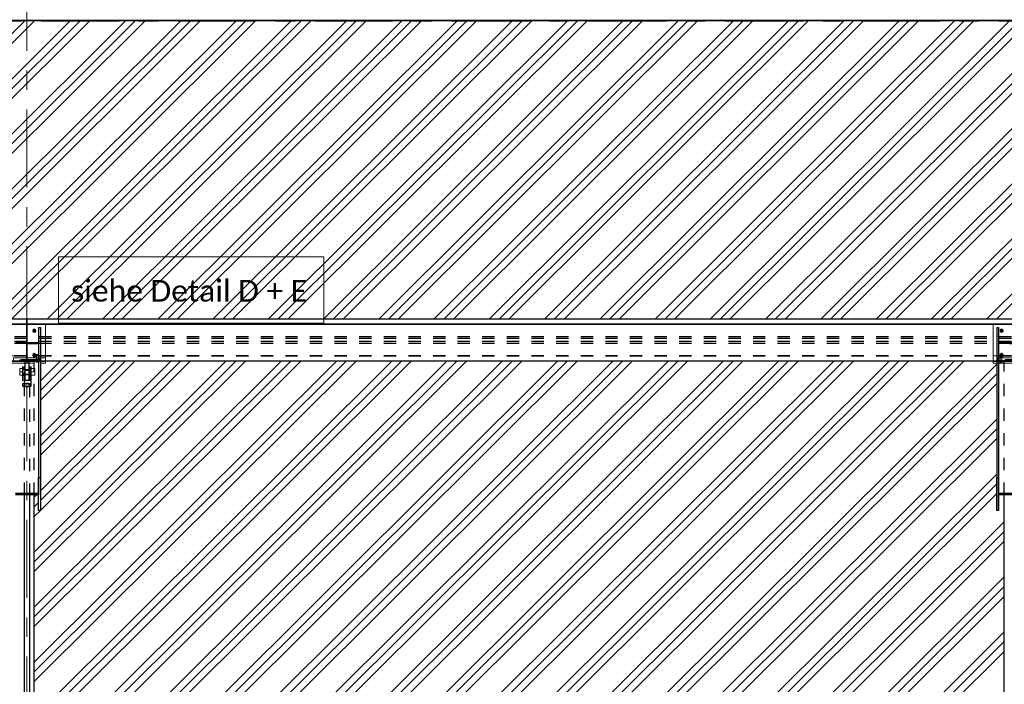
# Model space of a CAD drawing. Header units: metres. Extents: x -25 to 81, y -4 to 26.
# Tile 30 of 53: x 21.91 to 29.91, y 7.37 to 12.77. Entities that reach past the tile are written whole.
import ezdxf

# ---------------------------------------------------------------- set-up
doc = ezdxf.new("R2010")
doc.units = ezdxf.units.M
for name, pattern in [('Rasterlinie', [1.11125, 0.635, -0.15875, 0.15875, -0.15875]), ('Strich', [0.3175, 0.15875, -0.15875]), ('Verdeckt', [0.15, 0.1, -0.05])]:
    doc.linetypes.add(name, pattern=pattern)
for name, color, linetype, lineweight in [('_Verdeckte Linien_', 7, 'Strich', 18), ('A-FLOR', 192, 'Continuous', 35), ('A-FLOR-PATT', 8, 'Continuous', 50), ('S-BEAM', 12, 'Continuous', 35), ('S-BEAM-HDLN', 1, 'Verdeckt', 25), ('S-COLS', 52, 'Continuous', 18), ('S-COLS-HDLN', 52, 'Verdeckt', 25), ('S-GRID', 1, 'Continuous', 9), ('Text', 250, 'Continuous', 9), ('Tragwerksverbindungen', 7, 'Continuous', 18)]:
    doc.layers.add(name, color=color, linetype=linetype, lineweight=lineweight)
doc.styles.add('Calibri_4', font='calibri.ttf', dxfattribs={"height": 0.175})

# ---------------------------------------------------------------- blocks, each defined once
blk = doc.blocks.new('FP_32-Dach _Draufsicht_')
at = {"layer": 'A-FLOR-PATT', "lineweight": 18}
for p, q in [((8.1133, 10.3416), (10.5486, 12.7676)), ((8.1133, 10.3416), (10.5486, 12.7676)), ((8.1927, 10.3416), (10.628, 12.7676)), ((8.1927, 10.3416), (10.628, 12.7676)), ((8.483, 10.3416), (10.9183, 12.7676)), ((8.483, 10.3416), (10.9183, 12.7676)), ((8.5623, 10.3416), (10.9976, 12.7676)), ((8.5623, 10.3416), (10.9976, 12.7676)), ((8.6417, 10.3416), (11.077, 12.7676)), ((8.6417, 10.3416), (11.077, 12.7676)), ((8.932, 10.3416), (11.3673, 12.7676)), ((8.932, 10.3416), (11.3673, 12.7676)), ((9.0114, 10.3416), (11.4466, 12.7676)), ((9.0114, 10.3416), (11.4466, 12.7676)), ((9.0907, 10.3416), (11.526, 12.7676)), ((9.0907, 10.3416), (11.526, 12.7676)), ((9.381, 10.3416), (11.8163, 12.7676)), ((9.381, 10.3416), (11.8163, 12.7676)), ((9.4604, 10.3416), (11.8957, 12.7676)), ((9.4604, 10.3416), (11.8957, 12.7676)), ((9.5397, 10.3416), (11.975, 12.7676)), ((9.5397, 10.3416), (11.975, 12.7676)), ((9.83, 10.3416), (12.2653, 12.7676)), ((9.83, 10.3416), (12.2653, 12.7676)), ((9.9094, 10.3416), (12.3447, 12.7676)), ((9.9094, 10.3416), (12.3447, 12.7676)), ((9.9888, 10.3416), (12.424, 12.7676)), ((9.9888, 10.3416), (12.424, 12.7676)), ((10.279, 10.3416), (12.7143, 12.7676)), ((10.279, 10.3416), (12.7143, 12.7676)), ((10.3584, 10.3416), (12.7937, 12.7676)), ((10.3584, 10.3416), (12.7937, 12.7676)), ((10.4378, 10.3416), (12.8731, 12.7676)), ((10.4378, 10.3416), (12.8731, 12.7676)), ((10.728, 10.3416), (13.1633, 12.7676)), ((10.728, 10.3416), (13.1633, 12.7676)), ((10.8074, 10.3416), (13.2427, 12.7676)), ((10.8074, 10.3416), (13.2427, 12.7676)), ((10.8868, 10.3416), (13.3221, 12.7676)), ((10.8868, 10.3416), (13.3221, 12.7676)), ((11.1771, 10.3416), (13.6123, 12.7676)), ((11.1771, 10.3416), (13.6123, 12.7676)), ((11.2564, 10.3416), (13.6917, 12.7676)), ((11.2564, 10.3416), (13.6917, 12.7676)), ((11.3358, 10.3416), (13.7711, 12.7676)), ((11.3358, 10.3416), (13.7711, 12.7676)), ((11.6261, 10.3416), (14.0613, 12.7676)), ((11.6261, 10.3416), (14.0613, 12.7676)), ((11.7055, 10.3416), (14.1407, 12.7676)), ((11.7055, 10.3416), (14.1407, 12.7676)), ((11.7848, 10.3416), (14.2201, 12.7676)), ((11.7848, 10.3416), (14.2201, 12.7676)), ((12.0751, 10.3416), (14.5104, 12.7676)), ((12.0751, 10.3416), (14.5104, 12.7676)), ((12.1545, 10.3416), (14.5897, 12.7676)), ((12.1545, 10.3416), (14.5897, 12.7676)), ((12.2339, 10.3416), (14.6691, 12.7676)), ((12.2339, 10.3416), (14.6691, 12.7676)), ((12.5241, 10.3416), (14.9594, 12.7676)), ((12.5241, 10.3416), (14.9594, 12.7676)), ((12.6035, 10.3416), (15.0387, 12.7676)), ((12.6035, 10.3416), (15.0387, 12.7676)), ((12.6829, 10.3416), (15.1181, 12.7676)), ((12.6829, 10.3416), (15.1181, 12.7676)), ((12.9731, 10.3416), (15.4084, 12.7676)), ((12.9731, 10.3416), (15.4084, 12.7676)), ((13.0525, 10.3416), (15.4878, 12.7676)), ((13.0525, 10.3416), (15.4878, 12.7676)), ((13.1319, 10.3416), (15.5671, 12.7676)), ((13.1319, 10.3416), (15.5671, 12.7676)), ((13.4222, 10.3416), (15.8574, 12.7676)), ((13.4222, 10.3416), (15.8574, 12.7676)), ((13.5015, 10.3416), (15.9368, 12.7676)), ((13.5015, 10.3416), (15.9368, 12.7676)), ((13.5809, 10.3416), (16.0161, 12.7676)), ((13.5809, 10.3416), (16.0161, 12.7676)), ((13.8712, 10.3416), (16.3064, 12.7676)), ((13.8712, 10.3416), (16.3064, 12.7676)), ((13.9505, 10.3416), (16.3858, 12.7676)), ((13.9505, 10.3416), (16.3858, 12.7676)), ((14.0299, 10.3416), (16.4652, 12.7676)), ((14.0299, 10.3416), (16.4652, 12.7676)), ((14.3202, 10.3416), (16.7554, 12.7676)), ((14.3202, 10.3416), (16.7554, 12.7676)), ((14.3996, 10.3416), (16.8348, 12.7676)), ((14.3996, 10.3416), (16.8348, 12.7676)), ((14.4789, 10.3416), (16.9142, 12.7676)), ((14.4789, 10.3416), (16.9142, 12.7676)), ((14.7692, 10.3417), (17.2044, 12.7676)), ((14.7692, 10.3417), (17.2044, 12.7676)), ((14.8486, 10.3417), (17.2838, 12.7676)), ((14.8486, 10.3417), (17.2838, 12.7676)), ((14.928, 10.3417), (17.3632, 12.7676)), ((14.928, 10.3417), (17.3632, 12.7676)), ((15.2182, 10.3417), (17.6534, 12.7676)), ((15.2182, 10.3417), (17.6534, 12.7676)), ((15.2976, 10.3417), (17.7328, 12.7676)), ((15.2976, 10.3417), (17.7328, 12.7676)), ((15.377, 10.3417), (17.8122, 12.7676)), ((15.377, 10.3417), (17.8122, 12.7676)), ((15.6672, 10.3417), (18.1025, 12.7676)), ((15.6672, 10.3417), (18.1025, 12.7676)), ((15.7466, 10.3417), (18.1818, 12.7676)), ((15.7466, 10.3417), (18.1818, 12.7676)), ((15.826, 10.3417), (18.2612, 12.7676)), ((15.826, 10.3417), (18.2612, 12.7676)), ((16.1163, 10.3417), (18.5515, 12.7676)), ((16.1163, 10.3417), (18.5515, 12.7676)), ((16.1956, 10.3417), (18.6308, 12.7676)), ((16.1956, 10.3417), (18.6308, 12.7676)), ((16.275, 10.3417), (18.7102, 12.7676)), ((16.275, 10.3417), (18.7102, 12.7676)), ((16.5653, 10.3417), (19.0005, 12.7676)), ((16.5653, 10.3417), (19.0005, 12.7676)), ((16.6447, 10.3417), (19.0799, 12.7676)), ((16.6447, 10.3417), (19.0799, 12.7676)), ((16.724, 10.3417), (19.1592, 12.7676)), ((16.724, 10.3417), (19.1592, 12.7676)), ((17.0143, 10.3417), (19.4495, 12.7676)), ((17.0143, 10.3417), (19.4495, 12.7676)), ((17.0937, 10.3417), (19.5289, 12.7676)), ((17.0937, 10.3417), (19.5289, 12.7676)), ((17.1731, 10.3417), (19.6082, 12.7676)), ((17.1731, 10.3417), (19.6082, 12.7676)), ((17.4633, 10.3417), (19.8985, 12.7676)), ((17.4633, 10.3417), (19.8985, 12.7676)), ((17.5427, 10.3417), (19.9779, 12.7676)), ((17.5427, 10.3417), (19.9779, 12.7676)), ((17.6221, 10.3417), (20.0573, 12.7676)), ((17.6221, 10.3417), (20.0573, 12.7676)), ((17.9123, 10.3417), (20.3475, 12.7676)), ((17.9123, 10.3417), (20.3475, 12.7676)), ((17.9917, 10.3417), (20.4269, 12.7676)), ((17.9917, 10.3417), (20.4269, 12.7676)), ((18.0711, 10.3417), (20.5063, 12.7676)), ((18.0711, 10.3417), (20.5063, 12.7676)), ((18.3614, 10.3417), (20.7965, 12.7676)), ((18.3614, 10.3417), (20.7965, 12.7676)), ((18.4407, 10.3417), (20.8759, 12.7676)), ((18.4407, 10.3417), (20.8759, 12.7676)), ((10.6235, 8.3692), (12.2602, 9.9997)), ((10.6235, 7.9219), (12.7092, 9.9997)), ((10.6235, 7.4746), (13.1583, 9.9997)), ((10.6235, 7.0273), (13.6073, 9.9997)), ((10.6235, 8.2901), (12.3396, 9.9997)), ((10.6235, 7.8428), (12.7886, 9.9997)), ((10.6235, 7.3955), (13.2376, 9.9997)), ((10.6235, 6.9482), (13.6866, 9.9997)), ((10.6235, 8.4483), (12.1809, 9.9997)), ((10.6235, 8.0009), (12.6299, 9.9997)), ((10.6235, 7.5536), (13.0789, 9.9997)), ((10.6235, 7.1063), (13.5279, 9.9997)), ((10.6235, 8.3692), (12.2602, 9.9997)), ((10.6235, 7.9219), (12.7092, 9.9997)), ((10.6235, 7.4746), (13.1583, 9.9997)), ((10.6235, 7.0273), (13.6073, 9.9997)), ((10.6235, 8.2901), (12.3396, 9.9997)), ((10.6235, 7.8428), (12.7886, 9.9997)), ((10.6235, 7.3955), (13.2376, 9.9997)), ((10.6235, 6.9482), (13.6866, 9.9997)), ((10.6235, 8.4483), (12.1809, 9.9997)), ((10.6235, 8.0009), (12.6299, 9.9997)), ((10.6235, 7.5536), (13.0789, 9.9997)), ((10.6235, 7.1063), (13.5279, 9.9997)), ((10.6734, 8.7871), (11.8906, 9.9997)), ((10.6734, 8.7871), (11.8906, 9.9997)), ((10.6735, 9.7609), (10.9132, 9.9997)), ((10.6735, 9.3136), (11.3622, 9.9997)), ((10.6735, 8.8663), (11.8112, 9.9997)), ((10.6735, 9.6818), (10.9926, 9.9997)), ((10.6735, 9.2345), (11.4416, 9.9997)), ((10.6735, 9.84), (10.8338, 9.9997)), ((10.6735, 9.3927), (11.2828, 9.9997)), ((10.6735, 8.9454), (11.7318, 9.9997)), ((10.6735, 9.7609), (10.9132, 9.9997)), ((10.6735, 9.3136), (11.3622, 9.9997)), ((10.6735, 8.8663), (11.8112, 9.9997)), ((10.6735, 9.6818), (10.9926, 9.9997)), ((10.6735, 9.2345), (11.4416, 9.9997)), ((10.6735, 9.84), (10.8338, 9.9997)), ((10.6735, 9.3927), (11.2828, 9.9997)), ((10.6735, 8.9454), (11.7318, 9.9997)), ((10.7391, 6.7741), (13.9769, 9.9997)), ((10.7391, 6.7741), (13.9769, 9.9997)), ((10.8184, 6.7741), (14.0563, 9.9997)), ((10.8184, 6.7741), (14.0563, 9.9997)), ((10.8978, 6.7741), (14.1357, 9.9997)), ((10.8978, 6.7741), (14.1357, 9.9997)), ((11.1881, 6.7741), (14.4259, 9.9997)), ((11.1881, 6.7741), (14.4259, 9.9997)), ((11.2675, 6.7741), (14.5053, 9.9997)), ((11.2675, 6.7741), (14.5053, 9.9997)), ((11.3468, 6.7741), (14.5847, 9.9997)), ((11.3468, 6.7741), (14.5847, 9.9997)), ((11.6371, 6.7741), (14.8749, 9.9997)), ((11.6371, 6.7741), (14.8749, 9.9997)), ((11.7165, 6.7741), (14.9543, 9.9997)), ((11.7165, 6.7741), (14.9543, 9.9997)), ((11.7958, 6.7741), (15.0337, 9.9997)), ((11.7958, 6.7741), (15.0337, 9.9997)), ((12.0861, 6.7741), (15.3239, 9.9997)), ((12.0861, 6.7741), (15.3239, 9.9997)), ((12.1655, 6.7741), (15.4033, 9.9997)), ((12.1655, 6.7741), (15.4033, 9.9997)), ((12.2449, 6.7741), (15.4827, 9.9997)), ((12.2449, 6.7741), (15.4827, 9.9997)), ((12.5351, 6.7741), (15.773, 9.9997)), ((12.5351, 6.7741), (15.773, 9.9997)), ((12.6145, 6.7741), (15.8523, 9.9997)), ((12.6145, 6.7741), (15.8523, 9.9997)), ((12.6939, 6.7741), (15.9317, 9.9997)), ((12.6939, 6.7741), (15.9317, 9.9997)), ((12.9841, 6.7741), (16.222, 9.9997)), ((12.9841, 6.7741), (16.222, 9.9997)), ((13.0635, 6.7741), (16.3013, 9.9997)), ((13.0635, 6.7741), (16.3013, 9.9997)), ((13.1429, 6.7741), (16.3807, 9.9997)), ((13.1429, 6.7741), (16.3807, 9.9997)), ((13.4331, 6.7741), (16.671, 9.9997)), ((13.4331, 6.7741), (16.671, 9.9997)), ((13.5125, 6.7741), (16.7504, 9.9997)), ((13.5125, 6.7741), (16.7504, 9.9997)), ((13.5919, 6.7741), (16.8297, 9.9997)), ((13.5919, 6.7741), (16.8297, 9.9997)), ((13.8822, 6.7741), (17.12, 9.9997)), ((13.8822, 6.7741), (17.12, 9.9997)), ((13.9615, 6.7741), (17.1994, 9.9997)), ((13.9615, 6.7741), (17.1994, 9.9997)), ((14.0409, 6.7741), (17.2787, 9.9997)), ((14.0409, 6.7741), (17.2787, 9.9997)), ((14.3312, 6.7741), (17.569, 9.9997)), ((14.3312, 6.7741), (17.569, 9.9997)), ((14.4105, 6.7741), (17.6484, 9.9997)), ((14.4105, 6.7741), (17.6484, 9.9997)), ((14.4899, 6.7741), (17.7278, 9.9997)), ((14.4899, 6.7741), (17.7278, 9.9997)), ((14.7802, 6.7741), (18.018, 9.9997)), ((14.7802, 6.7741), (18.018, 9.9997)), ((14.8596, 6.7741), (18.0974, 9.9997)), ((14.8596, 6.7741), (18.0974, 9.9997)), ((14.9389, 6.7741), (18.1768, 9.9997)), ((14.9389, 6.7741), (18.1768, 9.9997)), ((15.2292, 6.7741), (18.4435, 9.9762)), ((15.2292, 6.7741), (18.4435, 9.9762)), ((15.3086, 6.7741), (18.4435, 9.8972)), ((15.3086, 6.7741), (18.4435, 9.8972)), ((15.3879, 6.7741), (18.4435, 9.8181)), ((15.3879, 6.7741), (18.4435, 9.8181)), ((15.6782, 6.7741), (18.4435, 9.5289)), ((15.6782, 6.7741), (18.4435, 9.5289)), ((15.7576, 6.7741), (18.4435, 9.4499)), ((15.7576, 6.7741), (18.4435, 9.4499)), ((15.837, 6.7741), (18.4435, 9.3708)), ((15.837, 6.7741), (18.4435, 9.3708)), ((16.1272, 6.7741), (18.4435, 9.0816)), ((16.1272, 6.7741), (18.4435, 9.0816)), ((16.2066, 6.7741), (18.4435, 9.0026)), ((16.2066, 6.7741), (18.4435, 9.0026)), ((10.6235, 8.8956), (10.6428, 8.9147)), ((10.6235, 8.8956), (10.6428, 8.9147)), ((16.286, 6.7741), (18.4435, 8.9235)), ((16.286, 6.7741), (18.4435, 8.9235)), ((10.6235, 8.8165), (10.6575, 8.8504)), ((10.6235, 8.8165), (10.6575, 8.8504)), ((10.6235, 8.7374), (10.6726, 8.7863)), ((10.6235, 8.7374), (10.6726, 8.7863)), ((16.5762, 6.7741), (18.5035, 8.6941)), ((16.5762, 6.7741), (18.5035, 8.6941)), ((16.6556, 6.7741), (18.5035, 8.615)), ((16.6556, 6.7741), (18.5035, 8.615)), ((16.735, 6.7741), (18.5035, 8.5359)), ((16.735, 6.7741), (18.5035, 8.5359)), ((17.0253, 6.7741), (18.5035, 8.2468)), ((17.0253, 6.7741), (18.5035, 8.2468)), ((17.1046, 6.7741), (18.5035, 8.1677)), ((17.1046, 6.7741), (18.5035, 8.1677)), ((17.184, 6.7741), (18.5035, 8.0886)), ((17.184, 6.7741), (18.5035, 8.0886)), ((17.4743, 6.7741), (18.5035, 7.7995)), ((17.4743, 6.7741), (18.5035, 7.7995)), ((17.5536, 6.7741), (18.5035, 7.7204)), ((17.5536, 6.7741), (18.5035, 7.7204)), ((17.633, 6.7741), (18.5035, 7.6413)), ((17.633, 6.7741), (18.5035, 7.6413))]:
    blk.add_line(p, q, dxfattribs=at)
blk = doc.blocks.new('HEB Träger - HEB 500-V41-Dach _Draufsicht_')
at = {"layer": 'S-BEAM', "lineweight": 25}
for p, q in [((46.5635, 22.3397), (-1.4365, 22.3397)), ((46.5635, 22.3421), (3.9213, 22.3421)), ((46.5635, 22.301), (-1.4365, 22.301)), ((46.5635, 22.2985), (-1.4365, 22.2985)), ((18.4135, 21.9997), (10.7135, 21.9997))]:
    blk.add_line(p, q, dxfattribs=at)
at = {"layer": 'S-BEAM-HDLN'}
for p, q in [((46.5635, 22.1975), (-1.4365, 22.1975)), ((46.5635, 22.183), (-1.4365, 22.183)), ((46.5635, 22.1588), (-1.4365, 22.1588)), ((46.5635, 22.1443), (-1.4365, 22.1443)), ((46.5635, 22.0432), (-1.4365, 22.0432)), ((46.5635, 22.0408), (-1.4365, 22.0408)), ((-1.4365, 22.0021), (46.5635, 22.0021)), ((10.7135, 21.9997), (10.4136, 21.9997)), ((18.7135, 21.9997), (18.4136, 21.9997))]:
    blk.add_line(p, q, dxfattribs=at)
blk = doc.blocks.new('Rundstahl Träger - RB 36-V39-Dach _Draufsicht_')
at = {"layer": 'S-BEAM', "lineweight": 25}
for p, q in [((2.5435, 17.6012), (2.5435, 20.9147)), ((2.5835, 20.9147), (2.5835, 17.6012))]:
    blk.add_line(p, q, dxfattribs=at)
for major_axis, start_param, end_param in [((0.02, 0), 0.014492, 3.127101), ((-0.02, 0), 0, 3.141593)]:
    blk.add_ellipse((2.5635, 17.6012), major_axis=major_axis, ratio=0.649446, start_param=start_param, end_param=end_param, dxfattribs=at)
at = {"layer": 'S-BEAM-HDLN'}
for p, q in [((2.5435, 20.9148), (2.5435, 21.8058)), ((2.5835, 21.8058), (2.5835, 20.9148))]:
    blk.add_line(p, q, dxfattribs=at)
for start_param, end_param in [(0, 3.141593), (3.156084, 6.268693)]:
    blk.add_ellipse((2.5635, 21.8058), major_axis=(0.02, 0), ratio=0.649446, start_param=start_param, end_param=end_param, dxfattribs=at)
blk = doc.blocks.new('Öse29 - Öse2-1137617-Dach _Draufsicht_')
at = {"layer": 'S-COLS-HDLN'}
for p, q in [((2.5287, 46.9145), (2.5437, 46.9145)), ((2.5287, 46.9145), (2.5287, 46.9012)), ((2.5287, 46.9012), (2.5287, 46.7769)), ((2.5287, 46.9012), (2.5437, 46.9012)), ((2.5287, 46.8934), (2.5437, 46.8934)), ((2.5437, 46.9012), (2.5437, 46.9145)), ((2.5437, 46.7769), (2.5437, 46.9012)), ((2.5437, 46.8563), (2.5287, 46.8563)), ((2.5287, 46.8484), (2.5437, 46.8484)), ((2.5287, 46.7769), (2.5287, 46.7588)), ((2.5437, 46.7769), (2.5287, 46.7769)), ((2.5287, 46.7588), (2.5437, 46.7588)), ((2.5437, 46.7588), (2.5437, 46.7769))]:
    blk.add_line(p, q, dxfattribs=at)
blk = doc.blocks.new('Öse30 - Öse2-1137631-Dach _Draufsicht_')
at = {"layer": 'S-COLS-HDLN'}
for p, q in [((2.5835, 46.9145), (2.5985, 46.9145)), ((2.5835, 46.9145), (2.5835, 46.9012)), ((2.5835, 46.9012), (2.5835, 46.7769)), ((2.5835, 46.9012), (2.5985, 46.9012)), ((2.5835, 46.8934), (2.5985, 46.8934)), ((2.5985, 46.9012), (2.5985, 46.9145)), ((2.5985, 46.7769), (2.5985, 46.9012)), ((2.5985, 46.8563), (2.5835, 46.8563)), ((2.5835, 46.8484), (2.5985, 46.8484)), ((2.5835, 46.7769), (2.5835, 46.7588)), ((2.5985, 46.7769), (2.5835, 46.7769)), ((2.5835, 46.7588), (2.5985, 46.7588)), ((2.5985, 46.7588), (2.5985, 46.7769))]:
    blk.add_line(p, q, dxfattribs=at)
blk = doc.blocks.new('SP-TV-Schraube_Mutter_001 - M36-1128530-Dach _Draufsicht_')
at = {"layer": '_Verdeckte Linien_'}
for p, q in [((0, 0.0225), (-0.0275, 0.0225)), ((-0.0275, 0), (-0.0275, 0.0225)), ((-0.0275, 0), (0, 0)), ((-0.018, -0.0698), (-0.018, 0)), ((0.0275, 0.0225), (0, 0.0225)), ((0, 0.0225), (0, 0)), ((0, 0), (0.0275, 0)), ((0.018, 0), (0.018, -0.0698)), ((0.0275, 0.0225), (0.0275, 0)), ((0, -0.0698), (-0.0275, -0.0698)), ((-0.0275, -0.0988), (-0.0275, -0.0698)), ((0.0275, -0.0698), (0, -0.0698)), ((0, -0.0698), (0, -0.0988)), ((0.0275, -0.0698), (0.0275, -0.0988)), ((-0.0275, -0.0988), (0, -0.0988)), ((0, -0.0988), (0.0275, -0.0988))]:
    blk.add_line(p, q, dxfattribs=at)
blk = doc.blocks.new('Verbindungsblech11 - Verbindungsblech2-1137857-Dach _Draufsicht_')
at = {"layer": 'S-COLS'}
for p, q in [((2.5605, 34.9389), (2.5605, 34.9026)), ((2.5605, 34.9389), (2.5665, 34.9389)), ((2.5605, 34.9026), (2.5605, 34.9008)), ((2.5665, 34.9026), (2.5605, 34.9026)), ((2.5665, 34.9026), (2.5665, 34.9389)), ((2.5665, 34.9008), (2.5665, 34.9026))]:
    blk.add_line(p, q, dxfattribs=at)
at = {"layer": 'S-COLS-HDLN'}
for p, q in [((2.5665, 34.9264), (2.5605, 34.9264)), ((2.5605, 34.9008), (2.5605, 34.8876)), ((2.5605, 34.8876), (2.5605, 34.7837)), ((2.5605, 34.8876), (2.5665, 34.8876)), ((2.5665, 34.8876), (2.5665, 34.9008)), ((2.5665, 34.7837), (2.5665, 34.8876)), ((2.5605, 34.8223), (2.5665, 34.8223)), ((2.5665, 34.7953), (2.5605, 34.7953)), ((2.5605, 34.7837), (2.5605, 34.7608)), ((2.5665, 34.7837), (2.5605, 34.7837)), ((2.5605, 34.7608), (2.5665, 34.7608)), ((2.5665, 34.7608), (2.5665, 34.7837))]:
    blk.add_line(p, q, dxfattribs=at)
blk = doc.blocks.new('Verbindungsblech16 - Verbindungsblech2-1137874-Dach _Draufsicht_')
at = {"layer": 'S-COLS-HDLN'}
for p, q in [((2.5605, 34.7808), (2.5605, 34.7464)), ((2.5605, 34.7808), (2.5665, 34.7808)), ((2.5665, 34.7581), (2.5605, 34.7581)), ((2.5605, 34.7464), (2.5605, 34.7193)), ((2.5665, 34.7464), (2.5605, 34.7464)), ((2.5665, 34.7464), (2.5665, 34.7808)), ((2.5665, 34.7193), (2.5665, 34.7464)), ((2.5605, 34.7193), (2.5605, 34.6154)), ((2.5605, 34.7193), (2.5665, 34.7193)), ((2.5605, 34.6541), (2.5665, 34.6541)), ((2.5665, 34.6154), (2.5665, 34.7193)), ((2.5665, 34.6391), (2.5605, 34.6391)), ((2.5605, 34.6154), (2.5605, 34.6028)), ((2.5665, 34.6154), (2.5605, 34.6154)), ((2.5605, 34.6028), (2.5665, 34.6028)), ((2.5665, 34.6028), (2.5665, 34.6154))]:
    blk.add_line(p, q, dxfattribs=at)
blk = doc.blocks.new('Lasche richtig16 - Lasche richtig-1137893-Dach _Draufsicht_')
at = {"layer": 'S-COLS-HDLN'}
for p, q in [((2.546, 34.6064), (2.546, 34.5842)), ((2.546, 34.6064), (2.581, 34.6064)), ((2.581, 34.601), (2.546, 34.601)), ((2.546, 34.5842), (2.546, 34.5271)), ((2.581, 34.5842), (2.546, 34.5842)), ((2.581, 34.5842), (2.581, 34.6064)), ((2.581, 34.5271), (2.581, 34.5842)), ((2.546, 34.5271), (2.546, 34.4432)), ((2.546, 34.5263), (2.581, 34.5263)), ((2.581, 34.4892), (2.546, 34.4892)), ((2.581, 34.4432), (2.581, 34.5271)), ((2.581, 34.4432), (2.546, 34.4432))]:
    blk.add_line(p, q, dxfattribs=at)
blk = doc.blocks.new('SP-TV-Schraube_DIN4017_001 - M12-1132153-Dach _Draufsicht_')
at = {"layer": '_Verdeckte Linien_'}
for p, q in [((2.6395, 22.008), (2.6485, 22.0085)), ((2.6395, 22.0071), (2.6395, 22.008)), ((2.6485, 22.0067), (2.6395, 22.0071)), ((2.6395, 22.0071), (2.6395, 21.9997)), ((2.6425, 22.0076), (2.6425, 22.0534)), ((2.6485, 22.0085), (2.6575, 22.008)), ((2.6485, 22.0067), (2.6485, 22.0085)), ((2.6575, 22.0071), (2.6485, 22.0067)), ((2.6485, 21.9992), (2.6485, 22.0067)), ((2.6545, 22.0534), (2.6545, 22.0076)), ((2.6575, 22.008), (2.6575, 22.0071)), ((2.6575, 21.9997), (2.6575, 22.0071)), ((2.6485, 22.001), (2.6395, 22.0006)), ((2.6395, 21.9997), (2.6485, 21.9992)), ((2.6575, 22.0006), (2.6485, 22.001)), ((2.6485, 21.9992), (2.6575, 21.9997))]:
    blk.add_line(p, q, dxfattribs=at)
for centre, start_param, end_param in [((2.6485, 22.0534), 0, 3.141593), ((2.6485, 22.0534), 3.141593, 6.283185), ((2.6485, 22.0076), 0, 3.141593), ((2.6485, 22.0076), 3.141593, 6.283185)]:
    blk.add_ellipse(centre, major_axis=(0.006, 0), ratio=0.087156, start_param=start_param, end_param=end_param, dxfattribs=at)
blk = doc.blocks.new('SP-TV-Schraube_DIN4017_001 - M12-1132165-Dach _Draufsicht_')
at = {"layer": '_Verdeckte Linien_'}
for p, q in [((2.6425, 22.0001), (2.6425, 22.0456)), ((2.6545, 22.0456), (2.6545, 22.0001)), ((2.6395, 22.0006), (2.6485, 22.001)), ((2.6395, 21.9997), (2.6395, 22.0006)), ((2.6485, 21.9992), (2.6395, 21.9997)), ((2.6395, 21.9997), (2.6395, 21.9922)), ((2.6485, 21.9935), (2.6395, 21.9931)), ((2.6395, 21.9922), (2.6485, 21.9917)), ((2.6485, 22.001), (2.6575, 22.0006)), ((2.6485, 21.9993), (2.6485, 22.001)), ((2.6575, 21.9997), (2.6485, 21.9992)), ((2.6485, 21.9917), (2.6485, 21.9992)), ((2.6575, 21.9931), (2.6485, 21.9935)), ((2.6485, 21.9917), (2.6575, 21.9922)), ((2.6575, 22.0006), (2.6575, 21.9997)), ((2.6575, 21.9922), (2.6575, 21.9997))]:
    blk.add_line(p, q, dxfattribs=at)
for centre, start_param, end_param in [((2.6485, 22.0456), 0, 3.141593), ((2.6485, 22.0456), 3.141593, 6.283185), ((2.6485, 22.0001), 0, 3.141593), ((2.6485, 22.0001), 3.141593, 6.283185)]:
    blk.add_ellipse(centre, major_axis=(0.006, 0), ratio=0.087156, start_param=start_param, end_param=end_param, dxfattribs=at)
blk = doc.blocks.new('SP-TV-AP-Rechteck_002 - AP-Rechteck-V44-Dach _Draufsicht_')
at = {"layer": '_Verdeckte Linien_'}
for p, q in [((2.4135, 21.9997), (2.4135, 22.0428)), ((2.4135, 22.0428), (2.7135, 22.0428)), ((2.7135, 22.0279), (2.4135, 22.0279)), ((2.7135, 22.0428), (2.7135, 21.9997)), ((2.6735, 21.9975), (2.4536, 21.9975)), ((2.4536, 21.9826), (2.6735, 21.9826))]:
    blk.add_line(p, q, dxfattribs=at)
at = {"layer": 'Tragwerksverbindungen'}
for p, q in [((2.4135, 21.9997), (2.4135, 21.9993)), ((2.4135, 21.9975), (2.4135, 21.9993)), ((2.4535, 21.9975), (2.4135, 21.9975)), ((2.4135, 21.9975), (2.4135, 21.9826)), ((2.4135, 21.9826), (2.4535, 21.9826)), ((2.7135, 21.9975), (2.6735, 21.9975)), ((2.6735, 21.9826), (2.7135, 21.9826)), ((2.7135, 21.9993), (2.7135, 21.9997)), ((2.7135, 21.9993), (2.7135, 21.9975)), ((2.7135, 21.9975), (2.7135, 21.9826))]:
    blk.add_line(p, q, dxfattribs=at)
blk = doc.blocks.new('SP-TV-AP-Rechteck_002 - AP-Rechteck-V46-Dach _Draufsicht_')
at = {"layer": '_Verdeckte Linien_'}
for p, q in [((2.4135, 21.9997), (2.7135, 21.9997)), ((2.6735, 21.9979), (2.4536, 21.9979))]:
    blk.add_line(p, q, dxfattribs=at)
at = {"layer": 'Tragwerksverbindungen'}
for p, q in [((2.7135, 22.2985), (2.4135, 22.2985)), ((2.4135, 22.2985), (2.4135, 22.2968)), ((2.4135, 21.9979), (2.4135, 22.2968)), ((2.4135, 22.2968), (2.7135, 22.2968)), ((2.7135, 22.2985), (2.7135, 22.2968)), ((2.7135, 22.2968), (2.7135, 21.9979)), ((2.4535, 21.9979), (2.4135, 21.9979)), ((2.7135, 21.9979), (2.6735, 21.9979))]:
    blk.add_line(p, q, dxfattribs=at)
blk = doc.blocks.new('SP-TV-AP-Rechteck_002 - AP-Rechteck-V47-Dach _Draufsicht_')
at = {"layer": '_Verdeckte Linien_'}
for p, q in [((2.4535, 22.0121), (2.4535, 22.0261)), ((2.4535, 22.0261), (2.6735, 22.0261)), ((2.6735, 22.0121), (2.4535, 22.0121)), ((2.4535, 22.0121), (2.4535, 21.9972)), ((2.6735, 22.0111), (2.4535, 22.0111)), ((2.6735, 22.0261), (2.6735, 22.0121)), ((2.6735, 22.0121), (2.6735, 21.9972)), ((2.4535, 21.9972), (2.6735, 21.9972))]:
    blk.add_line(p, q, dxfattribs=at)
blk = doc.blocks.new('SP-TV-Schraube_DIN4017_001 - M14-V48-Dach _Draufsicht_')
at = {"layer": '_Verdeckte Linien_'}
for p, q in [((2.6235, 22.0644), (2.613, 22.0583)), ((2.613, 22.0575), (2.6235, 22.0636)), ((2.613, 22.0583), (2.613, 22.0575)), ((2.613, 22.0455), (2.613, 22.0575)), ((2.613, 22.0462), (2.6235, 22.0402)), ((2.617, 22.0432), (2.613, 22.0455)), ((2.6165, 22.0458), (2.6165, 22.0515)), ((2.6235, 22.0394), (2.6172, 22.0431)), ((2.634, 22.0583), (2.6235, 22.0644)), ((2.6235, 22.0644), (2.6235, 22.0636)), ((2.6235, 22.0636), (2.634, 22.0575)), ((2.6235, 22.0402), (2.634, 22.0462)), ((2.6299, 22.0431), (2.6235, 22.0394)), ((2.6235, 22.0402), (2.6235, 22.0394)), ((2.634, 22.0455), (2.63, 22.0432)), ((2.6305, 22.0515), (2.6305, 22.0458)), ((2.634, 22.0575), (2.634, 22.0583)), ((2.634, 22.0575), (2.634, 22.0455))]:
    blk.add_line(p, q, dxfattribs=at)
for centre, start_param, end_param in [((2.6235, 22.0515), 0, 3.141593), ((2.6235, 22.0458), 0, 3.141593), ((2.6235, 22.0515), 3.141593, 3.559583), ((2.6235, 22.0458), 3.141593, 6.283185), ((2.6235, 22.0515), 3.579632, 5.845146), ((2.6235, 22.0515), 5.865195, 6.283185)]:
    blk.add_ellipse(centre, major_axis=(0.007, 0), ratio=0.996195, start_param=start_param, end_param=end_param, dxfattribs=at)
blk = doc.blocks.new('TH-VE-Mutter - M14-V49-Dach _Draufsicht_')
at = {"layer": '_Verdeckte Linien_'}
for p, q in [((2.6108, 22.0465), (2.6108, 22.0471)), ((2.6172, 22.0573), (2.6172, 22.058)), ((2.6172, 22.0355), (2.6172, 22.0361)), ((2.6176, 22.0463), (2.6176, 22.0471)), ((2.6294, 22.0471), (2.6294, 22.0463)), ((2.6299, 22.0573), (2.6299, 22.058)), ((2.6299, 22.0355), (2.6299, 22.0361)), ((2.6362, 22.0471), (2.6362, 22.0465))]:
    blk.add_line(p, q, dxfattribs=at)
for centre, major_axis, start_param, end_param in [((2.6235, 22.0472), (0.0099, 0), 0, 3.141593), ((2.6235, 22.0462), (0.0099, 0), 0, 3.141593), ((2.6235, 22.0472), (0.0099, 0), 3.141593, 3.171412), ((2.6235, 22.0472), (0.0099, 0), 3.210102, 6.214676), ((2.6235, 22.0462), (0.0099, 0), 3.141593, 6.283185), ((2.6235, 22.0472), (0.007, 0), 0, 3.141593), ((2.6235, 22.0462), (0.007, 0), 0, 3.141593), ((2.6235, 22.0472), (0.007, 0), 3.141593, 3.183766), ((2.6235, 22.0462), (0.007, 0), 3.141593, 6.283185), ((2.6235, 22.0472), (0.007, 0), 3.238485, 6.186293), ((2.6235, 22.0471), (0.00592, 0), 0, 3.141593), ((2.6235, 22.0463), (0.00592, 0), 0, 3.141593), ((2.6235, 22.0471), (0.00592, 0), 3.141593, 3.175287), ((2.6235, 22.0471), (0.00592, 0), 3.240022, 6.184756), ((2.6235, 22.0463), (0.00592, 0), 3.141593, 6.283185), ((2.6235, 22.0471), (0.00592, 0), 6.249491, 6.283185), ((2.6235, 22.0472), (0.007, 0), 6.241012, 6.283185), ((2.6235, 22.0472), (0.0099, 0), 6.253366, 6.283185)]:
    blk.add_ellipse(centre, major_axis=major_axis, ratio=0.996195, start_param=start_param, end_param=end_param, dxfattribs=at)
for points in [[(2.6108, 22.0471), (2.6115, 22.0483), (2.613, 22.0508), (2.615, 22.0544), (2.6165, 22.0568), (2.6172, 22.058)], [(2.6172, 22.0573), (2.6165, 22.0561), (2.615, 22.0535), (2.613, 22.05), (2.6115, 22.0476), (2.6108, 22.0464)], [(2.6172, 22.0361), (2.6165, 22.0374), (2.615, 22.0399), (2.613, 22.0434), (2.6115, 22.0459), (2.6108, 22.0471)], [(2.6108, 22.0464), (2.6115, 22.0451), (2.613, 22.0426), (2.615, 22.039), (2.6165, 22.0366), (2.6172, 22.0354)], [(2.6172, 22.058), (2.6186, 22.0581), (2.6214, 22.0581), (2.6256, 22.0581), (2.6284, 22.0581), (2.6299, 22.058)], [(2.6299, 22.0573), (2.6284, 22.0573), (2.6256, 22.0573), (2.6214, 22.0573), (2.6186, 22.0573), (2.6172, 22.0573)], [(2.6299, 22.0361), (2.6285, 22.0361), (2.6256, 22.0362), (2.6215, 22.0362), (2.6186, 22.0361), (2.6172, 22.0361)], [(2.6172, 22.0354), (2.6186, 22.0354), (2.6215, 22.0353), (2.6256, 22.0353), (2.6285, 22.0354), (2.6299, 22.0354)], [(2.6299, 22.058), (2.6306, 22.0568), (2.632, 22.0544), (2.6341, 22.0509), (2.6355, 22.0483), (2.6362, 22.0471)], [(2.6362, 22.0464), (2.6355, 22.0476), (2.6341, 22.05), (2.632, 22.0536), (2.6306, 22.0561), (2.6299, 22.0573)], [(2.6362, 22.0471), (2.6355, 22.0459), (2.6341, 22.0434), (2.632, 22.0399), (2.6306, 22.0374), (2.6299, 22.0361)], [(2.6299, 22.0354), (2.6306, 22.0366), (2.632, 22.039), (2.6341, 22.0426), (2.6355, 22.0451), (2.6362, 22.0464)]]:
    blk.add_open_spline(points, degree=3, dxfattribs=at)
blk = doc.blocks.new('SP-TV-Schraube_DIN4017_001 - M14-V50-Dach _Draufsicht_')
at = {"layer": '_Verdeckte Linien_'}
for p, q in [((2.6235, 22.2636), (2.613, 22.2576)), ((2.613, 22.2568), (2.6235, 22.2628)), ((2.613, 22.2576), (2.613, 22.2568)), ((2.613, 22.2447), (2.613, 22.2568)), ((2.613, 22.2455), (2.6235, 22.2394)), ((2.617, 22.2424), (2.613, 22.2447)), ((2.6235, 22.2387), (2.6172, 22.2423)), ((2.634, 22.2576), (2.6235, 22.2636)), ((2.6235, 22.2636), (2.6235, 22.2628)), ((2.6235, 22.2628), (2.634, 22.2568)), ((2.6235, 22.2394), (2.634, 22.2455)), ((2.6299, 22.2423), (2.6235, 22.2387)), ((2.634, 22.2447), (2.63, 22.2424)), ((2.634, 22.2568), (2.634, 22.2576)), ((2.634, 22.2568), (2.634, 22.2447)), ((2.6235, 22.2394), (2.6235, 22.2387))]:
    blk.add_line(p, q, dxfattribs=at)
for start_param, end_param in [(0, 3.141593), (3.141593, 3.559583), (3.579632, 5.845146), (5.865195, 6.283185)]:
    blk.add_ellipse((2.6235, 22.2507), major_axis=(0.007, 0), ratio=0.996195, start_param=start_param, end_param=end_param, dxfattribs=at)
at = {"layer": 'Tragwerksverbindungen'}
for p, q in [((2.6165, 22.245), (2.6165, 22.2507)), ((2.6305, 22.2507), (2.6305, 22.245))]:
    blk.add_line(p, q, dxfattribs=at)
for start_param, end_param in [(0, 3.141593), (3.141593, 6.283185)]:
    blk.add_ellipse((2.6235, 22.245), major_axis=(0.007, 0), ratio=0.996195, start_param=start_param, end_param=end_param, dxfattribs=at)
blk = doc.blocks.new('TH-VE-Mutter - M14-V51-Dach _Draufsicht_')
at = {"layer": '_Verdeckte Linien_'}
for p, q in [((2.6176, 22.2456), (2.6176, 22.2463)), ((2.6294, 22.2463), (2.6294, 22.2456)), ((2.6172, 22.2348), (2.6172, 22.2353)), ((2.6299, 22.2348), (2.6299, 22.2353))]:
    blk.add_line(p, q, dxfattribs=at)
for centre, major_axis, start_param, end_param in [((2.6235, 22.2464), (0.0099, 0), 0, 3.141593), ((2.6235, 22.2464), (0.0099, 0), 3.141593, 3.171412), ((2.6235, 22.2464), (0.0099, 0), 3.210102, 6.214676), ((2.6235, 22.2464), (0.007, 0), 0, 3.141593), ((2.6235, 22.2464), (0.007, 0), 3.141593, 3.183766), ((2.6235, 22.2455), (0.007, 0), 3.141593, 6.283185), ((2.6235, 22.2464), (0.007, 0), 3.238485, 6.186293), ((2.6235, 22.2463), (0.00592, 0), 0, 3.141593), ((2.6235, 22.2456), (0.00592, 0), 0, 3.141593), ((2.6235, 22.2463), (0.00592, 0), 3.141593, 3.175287), ((2.6235, 22.2463), (0.00592, 0), 3.240022, 6.184756), ((2.6235, 22.2456), (0.00592, 0), 3.141593, 6.283185), ((2.6235, 22.2463), (0.00592, 0), 6.249491, 6.283185), ((2.6235, 22.2464), (0.007, 0), 6.241012, 6.283185), ((2.6235, 22.2464), (0.0099, 0), 6.253366, 6.283185)]:
    blk.add_ellipse(centre, major_axis=major_axis, ratio=0.996195, start_param=start_param, end_param=end_param, dxfattribs=at)
for points in [[(2.6172, 22.2353), (2.6165, 22.2366), (2.615, 22.2391), (2.613, 22.2427), (2.6115, 22.2451), (2.6108, 22.2463)], [(2.6362, 22.2463), (2.6355, 22.2451), (2.6341, 22.2427), (2.632, 22.2391), (2.6306, 22.2366), (2.6299, 22.2353)], [(2.6299, 22.2353), (2.6285, 22.2354), (2.6256, 22.2354), (2.6215, 22.2354), (2.6186, 22.2354), (2.6172, 22.2353)]]:
    blk.add_open_spline(points, degree=3, dxfattribs=at)
at = {"layer": 'Tragwerksverbindungen'}
for p, q in [((2.6108, 22.2457), (2.6108, 22.2463)), ((2.6172, 22.2566), (2.6172, 22.2573)), ((2.6299, 22.2566), (2.6299, 22.2573)), ((2.6362, 22.2463), (2.6362, 22.2457))]:
    blk.add_line(p, q, dxfattribs=at)
for major_axis, start_param, end_param in [((0.0099, 0), 0, 3.141593), ((0.0099, 0), 3.141593, 6.283185), ((0.007, 0), 0, 3.141593)]:
    blk.add_ellipse((2.6235, 22.2455), major_axis=major_axis, ratio=0.996195, start_param=start_param, end_param=end_param, dxfattribs=at)
for points in [[(2.6108, 22.2463), (2.6115, 22.2476), (2.613, 22.2501), (2.615, 22.2536), (2.6165, 22.2561), (2.6172, 22.2573)], [(2.6172, 22.2566), (2.6165, 22.2553), (2.615, 22.2528), (2.613, 22.2492), (2.6115, 22.2468), (2.6108, 22.2456)], [(2.6108, 22.2456), (2.6115, 22.2443), (2.613, 22.2418), (2.615, 22.2383), (2.6165, 22.2359), (2.6172, 22.2347)], [(2.6172, 22.2573), (2.6186, 22.2573), (2.6214, 22.2573), (2.6256, 22.2573), (2.6284, 22.2573), (2.6299, 22.2573)], [(2.6299, 22.2566), (2.6284, 22.2565), (2.6256, 22.2565), (2.6214, 22.2565), (2.6186, 22.2565), (2.6172, 22.2566)], [(2.6299, 22.2573), (2.6306, 22.2561), (2.632, 22.2537), (2.6341, 22.2501), (2.6355, 22.2476), (2.6362, 22.2463)], [(2.6362, 22.2456), (2.6355, 22.2468), (2.6341, 22.2492), (2.632, 22.2528), (2.6306, 22.2553), (2.6299, 22.2566)], [(2.6299, 22.2347), (2.6306, 22.2359), (2.632, 22.2383), (2.6341, 22.2418), (2.6355, 22.2443), (2.6362, 22.2456)], [(2.6172, 22.2347), (2.6186, 22.2346), (2.6215, 22.2346), (2.6256, 22.2346), (2.6285, 22.2346), (2.6299, 22.2347)]]:
    blk.add_open_spline(points, degree=3, dxfattribs=at)
blk = doc.blocks.new('SP-TV-AP-Rechteck_002 - AP-Rechteck-V55-Dach _Draufsicht_')
at = {"layer": '_Verdeckte Linien_'}
for p, q in [((2.4135, 9.9997), (2.4135, 10.0428)), ((2.4135, 10.0428), (2.7135, 10.0428)), ((2.7135, 10.0279), (2.4135, 10.0279)), ((2.7135, 10.0428), (2.7135, 9.9997)), ((2.6635, 9.9975), (2.4436, 9.9975)), ((2.4436, 9.9826), (2.6635, 9.9826))]:
    blk.add_line(p, q, dxfattribs=at)
at = {"layer": 'Tragwerksverbindungen'}
for p, q in [((2.4135, 9.9997), (2.4135, 9.9993)), ((2.4135, 9.9975), (2.4135, 9.9993)), ((2.4435, 9.9975), (2.4135, 9.9975)), ((2.4135, 9.9975), (2.4135, 9.9826)), ((2.4135, 9.9826), (2.4435, 9.9826)), ((2.7135, 9.9975), (2.6635, 9.9975)), ((2.6635, 9.9826), (2.7135, 9.9826)), ((2.7135, 9.9993), (2.7135, 9.9997)), ((2.7135, 9.9993), (2.7135, 9.9975)), ((2.7135, 9.9975), (2.7135, 9.9826))]:
    blk.add_line(p, q, dxfattribs=at)
blk = doc.blocks.new('SP-TV-AP-Rechteck_002 - AP-Rechteck-V57-Dach _Draufsicht_')
at = {"layer": '_Verdeckte Linien_'}
for p, q in [((2.4135, 9.9997), (2.7135, 9.9997)), ((2.6635, 9.9979), (2.4436, 9.9979))]:
    blk.add_line(p, q, dxfattribs=at)
at = {"layer": 'Tragwerksverbindungen'}
for p, q in [((2.7135, 10.2985), (2.4135, 10.2985)), ((2.4135, 10.2985), (2.4135, 10.2968)), ((2.4135, 9.9979), (2.4135, 10.2968)), ((2.4135, 10.2968), (2.7135, 10.2968)), ((2.7135, 10.2985), (2.7135, 10.2968)), ((2.7135, 10.2968), (2.7135, 9.9979)), ((2.4435, 9.9979), (2.4135, 9.9979)), ((2.7135, 9.9979), (2.6635, 9.9979))]:
    blk.add_line(p, q, dxfattribs=at)

msp = doc.modelspace()

# ---------------------------------------------------------------- linework, layer by layer
at = {"layer": 'A-FLOR'}
msp.add_line((57.9724, 12.7682), (9.9724, 12.7682), dxfattribs=at)
at = {"layer": 'S-BEAM', "lineweight": 25}
for p, q in [((22.0664, 10.2723), (22.0664, 9.0548)), ((22.0824, 10.2723), (22.0824, 9.0548)), ((29.8524, 10.2723), (29.8524, 9.0548)), ((29.8684, 10.2723), (29.8684, 9.0548)), ((21.8784, 10.151), (22.0664, 10.151)), ((22.0664, 10.151), (22.0664, 8.9263)), ((29.8684, 10.151), (29.8684, 8.9263)), ((29.8684, 10.151), (30.0564, 10.151)), ((22.0824, 10.0187), (22.0824, 8.7863)), ((29.8524, 10.0187), (29.8524, 8.7863)), ((22.0664, 8.9263), (22.0664, 9.0548)), ((22.0664, 9.0548), (22.0824, 9.0548)), ((22.0824, 9.0548), (22.0824, 8.7863)), ((29.8524, 8.7863), (29.8524, 9.0548)), ((29.8524, 9.0548), (29.8684, 9.0548)), ((29.8684, 9.0548), (29.8684, 8.9263)), ((21.8784, 8.9263), (22.0664, 8.9263)), ((22.0664, 8.9147), (21.8784, 8.9147)), ((22.0324, 4.3748), (22.0324, 8.9147)), ((22.0664, 8.7863), (22.0664, 8.9147)), ((22.0664, 8.7863), (22.0664, 8.9147)), ((29.8684, 8.9263), (30.0564, 8.9263)), ((30.0564, 8.9147), (29.8684, 8.9147)), ((29.8684, 8.9147), (29.8684, 8.7863)), ((29.8684, 8.9147), (29.8684, 8.7863)), ((29.9124, 4.3748), (29.9124, 8.9147)), ((22.0824, 8.7863), (22.0664, 8.7863)), ((29.8684, 8.7863), (29.8524, 8.7863))]:
    msp.add_line(p, q, dxfattribs=at)
at = {"layer": 'S-BEAM-HDLN'}
for p, q in [((22.0664, 10.2723), (22.0824, 10.2723)), ((29.8524, 10.2723), (29.8684, 10.2723)), ((22.0664, 10.1401), (21.8784, 10.1401)), ((30.0564, 10.1401), (29.8684, 10.1401)), ((21.9124, 10.0081), (22.0324, 10.0081)), ((22.0324, 10.0081), (22.0324, 9.9976)), ((22.0824, 10.0187), (22.0664, 10.0187)), ((29.8684, 10.0187), (29.8524, 10.0187)), ((29.9124, 9.9976), (29.9124, 10.0081)), ((29.9124, 10.0081), (30.0324, 10.0081)), ((22.0324, 9.9976), (21.9124, 9.9976)), ((22.0324, 8.9148), (22.0324, 9.9976)), ((30.0324, 9.9976), (29.9124, 9.9976)), ((29.9124, 8.9148), (29.9124, 9.9976)), ((22.0664, 8.9148), (22.0664, 8.9263)), ((22.0664, 8.9263), (22.0664, 8.9147)), ((29.8684, 8.9263), (29.8684, 8.9147)), ((29.8684, 8.9263), (29.8684, 8.9148))]:
    msp.add_line(p, q, dxfattribs=at)
at = {"layer": 'S-GRID', "linetype": 'Rasterlinie'}
for p, q in [((21.9724, 25.3796), (21.9724, -0.0229)), ((8.7531, 12.7635), (58.6241, 12.7635))]:
    msp.add_line(p, q, dxfattribs=at)
at = {"layer": 'Text', "flags": 128}
msp.add_lwpolyline([(22.2296, 10.8465), (24.3852, 10.8465), (24.3852, 10.3093), (22.2296, 10.3093)], close=True, dxfattribs=at)

# ---------------------------------------------------------------- block references
at = {"layer": '_Verdeckte Linien_'}
for name, p in [('SP-TV-AP-Rechteck_002 - AP-Rechteck-V46-Dach _Draufsicht_', (19.4089, -12)), ('TH-VE-Mutter - M14-V51-Dach _Draufsicht_', (19.4089, -12)), ('SP-TV-Schraube_DIN4017_001 - M14-V50-Dach _Draufsicht_', (19.4089, -12)), ('SP-TV-AP-Rechteck_002 - AP-Rechteck-V57-Dach _Draufsicht_', (27.4089, 0)), ('TH-VE-Mutter - M14-V51-Dach _Draufsicht_', (27.2689, -12)), ('SP-TV-Schraube_DIN4017_001 - M14-V50-Dach _Draufsicht_', (27.2689, -12)), ('SP-TV-AP-Rechteck_002 - AP-Rechteck-V44-Dach _Draufsicht_', (19.4089, -12)), ('SP-TV-AP-Rechteck_002 - AP-Rechteck-V47-Dach _Draufsicht_', (19.4089, -12)), ('TH-VE-Mutter - M14-V49-Dach _Draufsicht_', (19.4089, -12)), ('SP-TV-Schraube_DIN4017_001 - M14-V48-Dach _Draufsicht_', (19.4089, -12)), ('SP-TV-Schraube_DIN4017_001 - M12-1132153-Dach _Draufsicht_', (19.4089, -12)), ('SP-TV-Schraube_DIN4017_001 - M12-1132165-Dach _Draufsicht_', (19.4089, -12)), ('SP-TV-AP-Rechteck_002 - AP-Rechteck-V55-Dach _Draufsicht_', (27.4089, 0)), ('SP-TV-AP-Rechteck_002 - AP-Rechteck-V47-Dach _Draufsicht_', (27.4089, -12)), ('SP-TV-Schraube_DIN4017_001 - M12-1132153-Dach _Draufsicht_', (27.2389, -12)), ('SP-TV-Schraube_DIN4017_001 - M12-1132165-Dach _Draufsicht_', (27.2389, -12)), ('TH-VE-Mutter - M14-V49-Dach _Draufsicht_', (27.2689, -12)), ('SP-TV-Schraube_DIN4017_001 - M14-V48-Dach _Draufsicht_', (27.2689, -12))]:
    msp.add_blockref(name, p, dxfattribs=at)
at = {"layer": '_Verdeckte Linien_', "rotation": 89.99999999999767}
msp.add_blockref('SP-TV-Schraube_Mutter_001 - M36-1128530-Dach _Draufsicht_', (21.9376, 9.9127), dxfattribs=at)
at = {"layer": 'A-FLOR'}
msp.add_blockref('FP_32-Dach _Draufsicht_', (11.4089, 0), dxfattribs=at)
at = {"layer": 'S-BEAM-HDLN'}
for name, p in [('HEB Träger - HEB 500-V41-Dach _Draufsicht_', (11.4089, -12)), ('Rundstahl Träger - RB 36-V39-Dach _Draufsicht_', (19.4089, -12))]:
    msp.add_blockref(name, p, dxfattribs=at)
at = {"layer": 'S-COLS-HDLN'}
for name, p in [('Verbindungsblech11 - Verbindungsblech2-1137857-Dach _Draufsicht_', (19.4089, -24.5999)), ('Verbindungsblech16 - Verbindungsblech2-1137874-Dach _Draufsicht_', (19.4089, -24.5999)), ('Lasche richtig16 - Lasche richtig-1137893-Dach _Draufsicht_', (19.4089, -24.5999)), ('Öse29 - Öse2-1137617-Dach _Draufsicht_', (19.4089, -36.962)), ('Öse30 - Öse2-1137631-Dach _Draufsicht_', (19.4089, -36.962))]:
    msp.add_blockref(name, p, dxfattribs=at)

# ---------------------------------------------------------------- texts
at = {"layer": 'Text', "color": 7, "insert": (22.3312, 10.6586), "char_height": 0.175, "width": 2.340927, "attachment_point": 1, "style": 'Calibri_4'}
msp.add_mtext('siehe Detail D + E', dxfattribs=at)

doc.saveas('drawing.dxf')
